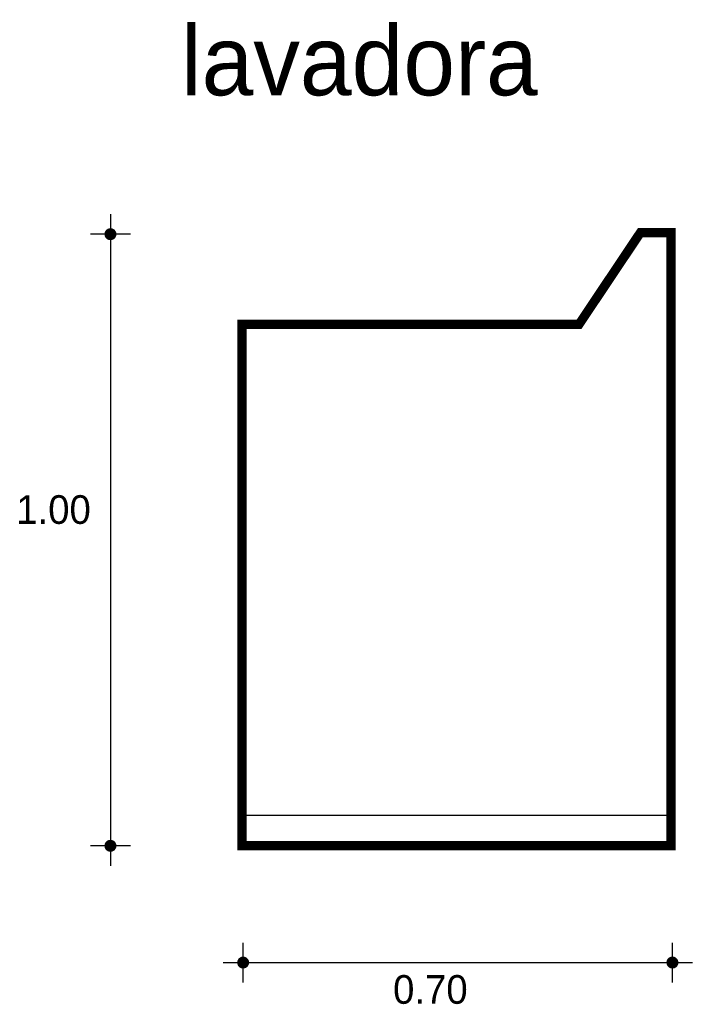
# Model space of a CAD drawing. Extents: x 0.88 to 1.98, y 9.38 to 10.99.
import ezdxf

# ---------------------------------------------------------------- set-up
doc = ezdxf.new("R2010")
doc.units = 0
doc.header["$MEASUREMENT"] = 0
for name, color, linetype in [('BORDE', 2, 'CONTINUOUS'), ('COTAS', 6, 'CONTINUOUS'), ('DIBUJO', 5, 'CONTINUOUS'), ('TEXTO', 4, 'CONTINUOUS')]:
    doc.layers.add(name, color=color, linetype=linetype)

msp = doc.modelspace()

# ---------------------------------------------------------------- linework, layer by layer
at = {"layer": 'BORDE', "const_width": 0.015}
msp.add_lwpolyline([(1.8949, 10.6396), (1.7949, 10.4903), (1.2449, 10.4903), (1.2449, 9.6403), (1.9449, 9.6403), (1.9449, 10.6396)], close=True, dxfattribs=at)
at = {"layer": 'COTAS'}
for p, q in [((1.0304, 10.6696), (1.0304, 9.6077)), ((1.0629, 10.6371), (0.9979, 10.6371)), ((1.0629, 9.6402), (0.9979, 9.6402)), ((1.2468, 9.4174), (1.2468, 9.4823)), ((1.9472, 9.4174), (1.9472, 9.4823)), ((1.2144, 9.4499), (1.9797, 9.4499))]:
    msp.add_line(p, q, dxfattribs=at)
at = {"layer": 'COTAS', "const_width": 0.00974}
for points in [[(1.0255, 10.6371, 1), (1.0353, 10.6371, 1)], [(1.0255, 9.6402, 1), (1.0353, 9.6402, 1)], [(1.242, 9.4499, 1), (1.2517, 9.4499, 1)], [(1.9423, 9.4499, 1), (1.9521, 9.4499, 1)]]:
    msp.add_lwpolyline(points, format="xyb", close=True, dxfattribs=at)
at = {"layer": 'DIBUJO'}
for p, q in [((1.8965, 10.6393), (1.7965, 10.49)), ((1.8965, 10.6393), (1.9465, 10.6393)), ((1.9465, 10.6393), (1.9465, 9.64)), ((1.2465, 10.49), (1.7965, 10.49)), ((1.2465, 10.49), (1.2465, 9.64)), ((1.2465, 9.69), (1.9465, 9.69)), ((1.2465, 9.64), (1.9465, 9.64))]:
    msp.add_line(p, q, dxfattribs=at)

# ---------------------------------------------------------------- texts
at = {"layer": 'COTAS'}
for s, p in [('1.00', (0.8767, 10.1649)), ('0.70', (1.4915, 9.3827))]:
    msp.add_text(s, height=0.04675, dxfattribs=at).set_placement(p)
at = {"layer": 'TEXTO'}
msp.add_text('lavadora', height=0.11349, dxfattribs=at).set_placement((1.1454, 10.8635))

doc.saveas('drawing.dxf')
